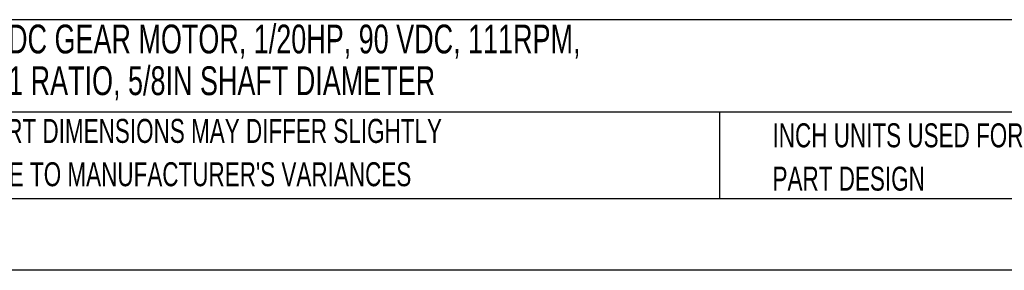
# Model space of a CAD drawing. Header units: inches. Extents: x 0 to 44, y 0 to 34.
# Tile 2 of 26: x 9.3 to 23, y 0 to 3.5. Entities that reach past the tile are written whole.
import ezdxf

# ---------------------------------------------------------------- set-up
doc = ezdxf.new("R2010")
doc.units = ezdxf.units.IN
doc.header["$LTSCALE"] = 4
doc.header["$MEASUREMENT"] = 0
doc.linetypes.add('CENTERX2', pattern=[0.8, 0.5, -0.1, 0.1, -0.1])
doc.layers.add('TEXT', color=140, linetype='Continuous', lineweight=25)
doc.styles.add('SLDTEXTSTYLE0', font='TXT', dxfattribs={"width": 0.7})

# ---------------------------------------------------------------- blocks, each defined once
blk = doc.blocks.new('SW_NOTE_0')
at = {"layer": 'TEXT', "color": 0, "linetype": 'CENTERX2', "lineweight": 18, "char_height": 0.4, "attachment_point": 1, "style": 'SLDTEXTSTYLE0'}
for s, insert in [('IRONHORSE VP1 SERIES PARALLEL SHAFT DC GEAR MOTOR, 1/20HP, 90 VDC, 111RPM,', (0, 0.516)), ('28LB-IN FULL LOAD TORQUE, 0.97 FLA, 17.5:1 RATIO, 5/8IN SHAFT DIAMETER', (0, -0.064))]:
    blk.add_mtext(s, dxfattribs=dict(at, insert=insert))
blk = doc.blocks.new('SW_NOTE_0_3')
at = {"layer": 'TEXT', "color": 0, "linetype": 'CENTERX2', "lineweight": 18, "char_height": 0.33333, "attachment_point": 1, "style": 'SLDTEXTSTYLE0'}
for s, insert in [('PART DIMENSIONS MAY DIFFER SLIGHTLY', (0, 0.43)), ("DUE TO MANUFACTURER'S VARIANCES", (0, -0.172))]:
    blk.add_mtext(s, dxfattribs=dict(at, insert=insert))
blk = doc.blocks.new('SW_NOTE_0_6')
at = {"layer": 'TEXT', "color": 0, "linetype": 'CENTERX2', "lineweight": 18, "char_height": 0.33333, "attachment_point": 1, "style": 'SLDTEXTSTYLE0'}
for s, insert in [('INCH UNITS USED FOR', (0, 0.43)), ('PART DESIGN', (0, -0.172))]:
    blk.add_mtext(s, dxfattribs=dict(at, insert=insert))

msp = doc.modelspace()

# ---------------------------------------------------------------- linework, layer by layer
at = {"color": 7, "linetype": 'Continuous'}
msp.add_line((44.0004, 0.0004), (0.0004, 0.0004), dxfattribs=at)
at = {"layer": 'TEXT'}
for p, q in [((43, 3.4844), (1, 3.4844)), ((43, 2.2), (1, 2.2)), ((18.9994, 2.2), (18.9994, 1)), ((1, 1), (43, 1))]:
    msp.add_line(p, q, dxfattribs=at)

# ---------------------------------------------------------------- block references
at = {"layer": 'TEXT', "linetype": 'CENTERX2', "lineweight": 18}
for name, p in [('SW_NOTE_0', (1.1317, 2.8998)), ('SW_NOTE_0_3', (8.6802, 1.6749)), ('SW_NOTE_0_6', (19.737, 1.6136))]:
    msp.add_blockref(name, p, dxfattribs=at)

doc.saveas('drawing.dxf')
